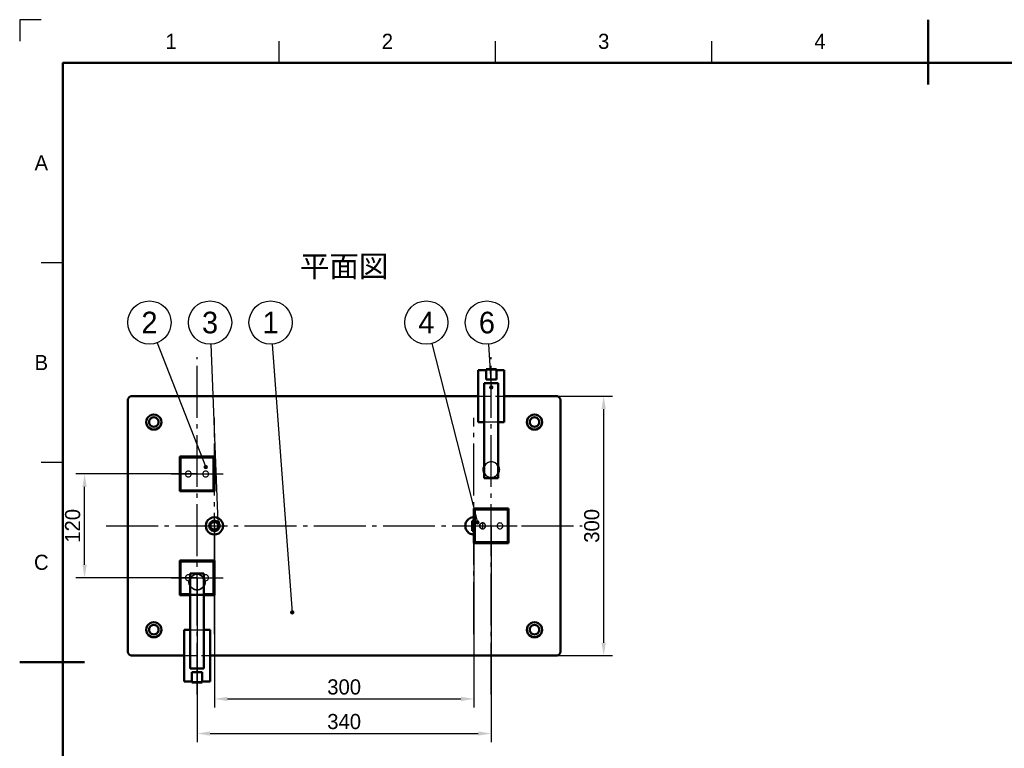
# Model space of a CAD drawing. Header units: millimetres. Extents: x 0 to 2100, y 0 to 1485.
# Tile 5 of 6: x 0 to 1138, y 643 to 1485. Entities that reach past the tile are written whole.
import ezdxf
from ezdxf.enums import TextEntityAlignment as Align

# ---------------------------------------------------------------- set-up
doc = ezdxf.new("R2010")
doc.units = ezdxf.units.MM
doc.header["$LTSCALE"] = 5
doc.linetypes.add('ZCENTER', pattern=[16, 12, -1.5, 1, -1.5])
doc.linetypes.add('ZHIDDEN', pattern=[4, 3, -1])
for name, color, linetype, lineweight in [('かくれ線', 7, 'ZHIDDEN', 25), ('中心線', 7, 'ZCENTER', 25), ('図枠', 7, 'Continuous', 50), ('外形線', 7, 'Continuous', 50), ('寸法線', 7, 'Continuous', 25), ('文字', 7, 'Continuous', 25), ('表', 7, 'Continuous', 25)]:
    doc.layers.add(name, color=color, linetype=linetype, lineweight=lineweight)
doc.styles.add('JP', font='ipag.ttf')
doc.dimstyles.get("Standard").update_dxf_attribs({"dimtxt": 2.5, "dimasz": 2.5, "dimexe": 1.25, "dimexo": 0.625, "dimtad": 1, "dimcen": 2.5, "dimazin": 3, "dimtfac": 1, "dimtmove": 0, "dimatfit": 3})

msp = doc.modelspace()

# ---------------------------------------------------------------- hatches: boundary and pattern name
at = {"layer": '寸法線'}
h = msp.add_hatch(color=7, dxfattribs=at)
h.dxf.hatch_style = 1
edge = h.paths.add_edge_path()
edge.add_arc((545, 1060), 2.5, 0, 360)
h = msp.add_hatch(color=7, dxfattribs=at)
h.dxf.hatch_style = 1
edge = h.paths.add_edge_path()
edge.add_arc((215, 968), 2.5, 0, 360)
h = msp.add_hatch(color=7, dxfattribs=at)
h.dxf.hatch_style = 1
edge = h.paths.add_edge_path()
edge.add_arc((229, 904), 2.5, 0, 360)
h = msp.add_hatch(color=7, dxfattribs=at)
h.dxf.hatch_style = 1
edge = h.paths.add_edge_path()
edge.add_arc((529, 904), 2.5, 0, 360)
h = msp.add_hatch(color=7, dxfattribs=at)
h.dxf.hatch_style = 1
edge = h.paths.add_edge_path()
edge.add_arc((315, 800), 2.5, 0, 360)

# ---------------------------------------------------------------- linework, layer by layer
at = {"layer": 'かくれ線'}
for points in [[(530, 1080), (530, 1050)], [(560, 1080), (530, 1080)], [(539, 1081), (539, 1080)], [(551, 1081), (539, 1081)], [(551, 1080), (539, 1080)], [(539, 1080), (539, 1069)], [(551, 1081), (551, 1080)], [(551, 1080), (551, 1069)], [(560, 1080), (560, 1050)], [(553, 1065), (537, 1065)], [(537, 1065), (537, 1020)], [(551, 1069), (539, 1069)], [(553, 1065), (553, 1020)], [(125, 1045), (125.011, 1045.327), (125.043, 1045.653), (125.096, 1045.975), (125.17, 1046.294), (125.265, 1046.607), (125.381, 1046.913), (125.516, 1047.211), (125.67, 1047.5), (125.843, 1047.778), (126.033, 1048.044), (126.241, 1048.297), (126.464, 1048.536), (126.703, 1048.759), (126.956, 1048.967), (127.222, 1049.157), (127.5, 1049.33), (127.789, 1049.484), (128.087, 1049.619), (128.393, 1049.735), (128.706, 1049.83), (129.025, 1049.904), (129.347, 1049.957), (129.673, 1049.989), (130, 1050)], [(130, 1050), (620, 1050)], [(530, 1050), (530, 1020)], [(530, 1050), (560, 1050)], [(560, 1050), (560, 1020)], [(620, 1050), (620.327, 1049.989), (620.653, 1049.957), (620.975, 1049.904), (621.294, 1049.83), (621.607, 1049.735), (621.913, 1049.619), (622.211, 1049.484), (622.5, 1049.33), (622.778, 1049.157), (623.044, 1048.967), (623.297, 1048.759), (623.536, 1048.536), (623.759, 1048.297), (623.967, 1048.044), (624.157, 1047.778), (624.33, 1047.5), (624.484, 1047.211), (624.619, 1046.913), (624.735, 1046.607), (624.83, 1046.294), (624.904, 1045.975), (624.957, 1045.653), (624.989, 1045.327), (625, 1045)], [(125, 755), (125, 1045)], [(625, 755), (625, 1045)], [(146.25, 1020), (146.548, 1022.265), (147.422, 1024.375), (148.813, 1026.187), (150.625, 1027.578), (152.735, 1028.452), (155, 1028.75), (157.265, 1028.452), (159.375, 1027.578), (161.187, 1026.187), (162.578, 1024.375), (163.452, 1022.265), (163.75, 1020), (163.452, 1017.735), (162.578, 1015.625), (161.187, 1013.813), (159.375, 1012.422), (157.265, 1011.548), (155, 1011.25), (152.735, 1011.548), (150.625, 1012.422), (148.813, 1013.813), (147.422, 1015.625), (146.548, 1017.735), (146.25, 1020)], [(149.5, 1020), (149.687, 1021.424), (150.237, 1022.75), (151.111, 1023.889), (152.25, 1024.763), (153.576, 1025.313), (155, 1025.5), (156.424, 1025.313), (157.75, 1024.763), (158.889, 1023.889), (159.763, 1022.75), (160.313, 1021.424), (160.5, 1020), (160.313, 1018.576), (159.763, 1017.25), (158.889, 1016.111), (157.75, 1015.237), (156.424, 1014.687), (155, 1014.5), (153.576, 1014.687), (152.25, 1015.237), (151.111, 1016.111), (150.237, 1017.25), (149.687, 1018.576), (149.5, 1020)], [(586.25, 1020), (586.548, 1022.265), (587.422, 1024.375), (588.813, 1026.187), (590.625, 1027.578), (592.735, 1028.452), (595, 1028.75), (597.265, 1028.452), (599.375, 1027.578), (601.187, 1026.187), (602.578, 1024.375), (603.452, 1022.265), (603.75, 1020), (603.452, 1017.735), (602.578, 1015.625), (601.187, 1013.813), (599.375, 1012.422), (597.265, 1011.548), (595, 1011.25), (592.735, 1011.548), (590.625, 1012.422), (588.813, 1013.813), (587.422, 1015.625), (586.548, 1017.735), (586.25, 1020)], [(589.5, 1020), (589.687, 1021.424), (590.237, 1022.75), (591.111, 1023.889), (592.25, 1024.763), (593.576, 1025.313), (595, 1025.5), (596.424, 1025.313), (597.75, 1024.763), (598.889, 1023.889), (599.763, 1022.75), (600.313, 1021.424), (600.5, 1020), (600.313, 1018.576), (599.763, 1017.25), (598.889, 1016.111), (597.75, 1015.237), (596.424, 1014.687), (595, 1014.5), (593.576, 1014.687), (592.25, 1015.237), (591.111, 1016.111), (590.237, 1017.25), (589.687, 1018.576), (589.5, 1020)], [(560, 1020), (530, 1020)], [(553, 1020), (537, 1020)], [(537, 1020), (537, 969.123)], [(553, 1020), (553, 969.123)], [(185, 940), (185, 980)], [(185, 980), (225, 980)], [(225, 940), (225, 980)], [(536, 965), (536.307, 962.671), (537.206, 960.5), (538.636, 958.636), (540.5, 957.206), (542.671, 956.307), (545, 956), (547.329, 956.307), (549.5, 957.206), (551.364, 958.636), (552.794, 960.5), (553.693, 962.671), (554, 965), (553.693, 967.329), (552.794, 969.5), (551.364, 971.364), (549.5, 972.794), (547.329, 973.693), (545, 974), (542.671, 973.693), (540.5, 972.794), (538.636, 971.364), (537.206, 969.5), (536.307, 967.329), (536, 965)], [(553, 969.123), (552.591, 969.835), (552.119, 970.506), (551.588, 971.132), (551.001, 971.707), (550.365, 972.226), (549.685, 972.685), (548.965, 973.08), (548.212, 973.407), (547.433, 973.665), (546.633, 973.851), (545.82, 973.963), (545, 974), (544.18, 973.963), (543.367, 973.851), (542.567, 973.665), (541.788, 973.407), (541.035, 973.08), (540.315, 972.685), (539.635, 972.226), (538.999, 971.707), (538.412, 971.132), (537.881, 970.506), (537.409, 969.835), (537, 969.123)], [(537, 969.123), (537, 960.877)], [(553, 969.123), (553, 960.877)], [(198.4, 960), (198.284, 960.88), (197.944, 961.7), (197.404, 962.404), (196.7, 962.944), (195.88, 963.284), (195, 963.4), (194.12, 963.284), (193.3, 962.944), (192.596, 962.404), (192.056, 961.7), (191.716, 960.88), (191.6, 960), (191.716, 959.12), (192.056, 958.3), (192.596, 957.596), (193.3, 957.056), (194.12, 956.716), (195, 956.6), (195.88, 956.716), (196.7, 957.056), (197.404, 957.596), (197.944, 958.3), (198.284, 959.12), (198.4, 960)], [(198.4, 960), (198.284, 960.88), (197.944, 961.7), (197.404, 962.404), (196.7, 962.944), (195.88, 963.284), (195, 963.4), (194.12, 963.284), (193.3, 962.944), (192.596, 962.404), (192.056, 961.7), (191.716, 960.88), (191.6, 960), (191.716, 959.12), (192.056, 958.3), (192.596, 957.596), (193.3, 957.056), (194.12, 956.716), (195, 956.6), (195.88, 956.716), (196.7, 957.056), (197.404, 957.596), (197.944, 958.3), (198.284, 959.12), (198.4, 960)], [(218.4, 960), (218.284, 960.88), (217.944, 961.7), (217.404, 962.404), (216.7, 962.944), (215.88, 963.284), (215, 963.4), (214.12, 963.284), (213.3, 962.944), (212.596, 962.404), (212.056, 961.7), (211.716, 960.88), (211.6, 960), (211.716, 959.12), (212.056, 958.3), (212.596, 957.596), (213.3, 957.056), (214.12, 956.716), (215, 956.6), (215.88, 956.716), (216.7, 957.056), (217.404, 957.596), (217.944, 958.3), (218.284, 959.12), (218.4, 960)], [(218.4, 960), (218.284, 960.88), (217.944, 961.7), (217.404, 962.404), (216.7, 962.944), (215.88, 963.284), (215, 963.4), (214.12, 963.284), (213.3, 962.944), (212.596, 962.404), (212.056, 961.7), (211.716, 960.88), (211.6, 960), (211.716, 959.12), (212.056, 958.3), (212.596, 957.596), (213.3, 957.056), (214.12, 956.716), (215, 956.6), (215.88, 956.716), (216.7, 957.056), (217.404, 957.596), (217.944, 958.3), (218.284, 959.12), (218.4, 960)], [(537, 960.877), (537, 955)], [(537, 960.877), (537.409, 960.165), (537.881, 959.494), (538.412, 958.868), (538.999, 958.293), (539.635, 957.774), (540.315, 957.315), (541.035, 956.92), (541.788, 956.593), (542.567, 956.335), (543.367, 956.149), (544.18, 956.037), (545, 956), (545.82, 956.037), (546.633, 956.149), (547.433, 956.335), (548.212, 956.593), (548.965, 956.92), (549.685, 957.315), (550.365, 957.774), (551.001, 958.293), (551.588, 958.868), (552.119, 959.494), (552.591, 960.165), (553, 960.877)], [(553, 960.877), (553, 955)], [(553, 955), (537, 955)], [(185, 940), (225, 940)], [(525, 910), (525, 920)], [(525, 920), (565, 920)], [(565, 880), (565, 920)], [(235, 900), (234.659, 902.588), (233.66, 905), (232.071, 907.071), (230, 908.66), (227.588, 909.659), (225, 910), (222.412, 909.659), (220, 908.66), (217.929, 907.071), (216.34, 905), (215.341, 902.588), (215, 900), (215.341, 897.412), (216.34, 895), (217.929, 892.929), (220, 891.34), (222.412, 890.341), (225, 890), (227.588, 890.341), (230, 891.34), (232.071, 892.929), (233.66, 895), (234.659, 897.412), (235, 900)], [(230.98, 900), (230.776, 901.548), (230.179, 902.99), (229.228, 904.228), (227.99, 905.179), (226.548, 905.776), (225, 905.98), (223.452, 905.776), (222.01, 905.179), (220.772, 904.228), (219.821, 902.99), (219.224, 901.548), (219.02, 900), (219.224, 898.452), (219.821, 897.01), (220.772, 895.772), (222.01, 894.821), (223.452, 894.224), (225, 894.02), (226.548, 894.224), (227.99, 894.821), (229.228, 895.772), (230.179, 897.01), (230.776, 898.452), (230.98, 900)], [(525, 910), (523.695, 909.914), (522.412, 909.659), (521.173, 909.239), (520, 908.66), (518.912, 907.934), (517.929, 907.071), (517.066, 906.088), (516.34, 905), (515.761, 903.827), (515.341, 902.588), (515.086, 901.305), (515, 900), (515.086, 898.695), (515.341, 897.412), (515.761, 896.173), (516.34, 895), (517.066, 893.912), (517.929, 892.929), (518.912, 892.066), (520, 891.34), (521.173, 890.761), (522.412, 890.341), (523.695, 890.086), (525, 890)], [(525, 905.98), (524.915, 905.979), (524.83, 905.978), (524.745, 905.975), (524.66, 905.97), (524.576, 905.965), (524.491, 905.958), (524.406, 905.95), (524.322, 905.941), (524.237, 905.931), (524.153, 905.92), (524.069, 905.907), (523.985, 905.893), (523.902, 905.878), (523.818, 905.862), (523.735, 905.845), (523.652, 905.826), (523.57, 905.806), (523.487, 905.785), (523.405, 905.763), (523.323, 905.74), (523.242, 905.716), (523.161, 905.69), (523.08, 905.663), (523, 905.636)], [(523, 894.364), (523, 905.636)], [(525, 910), (525, 905.98)], [(525, 905.98), (525, 894.02)], [(538.4, 900), (538.284, 900.88), (537.944, 901.7), (537.404, 902.404), (536.7, 902.944), (535.88, 903.284), (535, 903.4), (534.12, 903.284), (533.3, 902.944), (532.596, 902.404), (532.056, 901.7), (531.716, 900.88), (531.6, 900), (531.716, 899.12), (532.056, 898.3), (532.596, 897.596), (533.3, 897.056), (534.12, 896.716), (535, 896.6), (535.88, 896.716), (536.7, 897.056), (537.404, 897.596), (537.944, 898.3), (538.284, 899.12), (538.4, 900)], [(534.422, 896.649), (534.036, 896.74), (533.663, 896.874), (533.308, 897.051), (532.976, 897.268), (532.672, 897.522), (532.4, 897.81), (532.162, 898.127), (531.964, 898.47), (531.806, 898.834), (531.692, 899.214), (531.623, 899.604), (531.6, 900), (531.623, 900.396), (531.692, 900.786), (531.806, 901.166), (531.964, 901.53), (532.162, 901.873), (532.4, 902.19), (532.672, 902.478), (532.976, 902.732), (533.308, 902.949), (533.663, 903.126), (534.036, 903.26), (534.422, 903.351)], [(538.4, 900), (538.391, 900.247), (538.364, 900.492), (538.32, 900.734), (538.258, 900.973), (538.179, 901.207), (538.083, 901.434), (537.971, 901.654), (537.843, 901.865), (537.7, 902.066), (537.543, 902.256), (537.373, 902.435), (537.19, 902.6), (536.996, 902.752), (536.791, 902.89), (536.577, 903.012), (536.354, 903.119), (536.125, 903.209), (535.889, 903.282), (535.649, 903.338), (535.405, 903.376), (535.159, 903.396), (534.913, 903.399), (534.666, 903.384), (534.422, 903.351)], [(534.422, 903.351), (534.514, 903.081), (534.597, 902.809), (534.673, 902.534), (534.742, 902.258), (534.802, 901.98), (534.854, 901.7), (534.899, 901.419), (534.935, 901.136), (534.964, 900.853), (534.984, 900.569), (534.996, 900.285), (535, 900), (534.996, 899.715), (534.984, 899.431), (534.964, 899.147), (534.935, 898.864), (534.899, 898.581), (534.854, 898.3), (534.802, 898.02), (534.742, 897.742), (534.673, 897.466), (534.597, 897.191), (534.514, 896.919), (534.422, 896.649)], [(534.422, 903.351), (534.514, 903.081), (534.597, 902.809), (534.673, 902.534), (534.742, 902.258), (534.802, 901.98), (534.854, 901.7), (534.899, 901.419), (534.935, 901.136), (534.964, 900.853), (534.984, 900.569), (534.996, 900.285), (535, 900), (534.996, 899.715), (534.984, 899.431), (534.964, 899.147), (534.935, 898.864), (534.899, 898.581), (534.854, 898.3), (534.802, 898.02), (534.742, 897.742), (534.673, 897.466), (534.597, 897.191), (534.514, 896.919), (534.422, 896.649)], [(534.422, 896.649), (534.666, 896.616), (534.913, 896.601), (535.159, 896.604), (535.405, 896.624), (535.649, 896.662), (535.889, 896.718), (536.125, 896.791), (536.354, 896.881), (536.577, 896.988), (536.791, 897.11), (536.996, 897.248), (537.19, 897.4), (537.373, 897.565), (537.543, 897.744), (537.7, 897.934), (537.843, 898.135), (537.971, 898.346), (538.083, 898.566), (538.179, 898.793), (538.258, 899.027), (538.32, 899.266), (538.364, 899.508), (538.391, 899.753), (538.4, 900)], [(558.4, 900), (558.284, 900.88), (557.944, 901.7), (557.404, 902.404), (556.7, 902.944), (555.88, 903.284), (555, 903.4), (554.12, 903.284), (553.3, 902.944), (552.596, 902.404), (552.056, 901.7), (551.716, 900.88), (551.6, 900), (551.716, 899.12), (552.056, 898.3), (552.596, 897.596), (553.3, 897.056), (554.12, 896.716), (555, 896.6), (555.88, 896.716), (556.7, 897.056), (557.404, 897.596), (557.944, 898.3), (558.284, 899.12), (558.4, 900)], [(558.4, 900), (558.284, 900.88), (557.944, 901.7), (557.404, 902.404), (556.7, 902.944), (555.88, 903.284), (555, 903.4), (554.12, 903.284), (553.3, 902.944), (552.596, 902.404), (552.056, 901.7), (551.716, 900.88), (551.6, 900), (551.716, 899.12), (552.056, 898.3), (552.596, 897.596), (553.3, 897.056), (554.12, 896.716), (555, 896.6), (555.88, 896.716), (556.7, 897.056), (557.404, 897.596), (557.944, 898.3), (558.284, 899.12), (558.4, 900)], [(523, 894.364), (523.08, 894.337), (523.161, 894.31), (523.242, 894.284), (523.323, 894.26), (523.405, 894.237), (523.487, 894.215), (523.57, 894.194), (523.652, 894.174), (523.735, 894.155), (523.818, 894.138), (523.902, 894.122), (523.985, 894.107), (524.069, 894.093), (524.153, 894.08), (524.237, 894.069), (524.322, 894.059), (524.406, 894.05), (524.491, 894.042), (524.576, 894.035), (524.66, 894.03), (524.745, 894.025), (524.83, 894.022), (524.915, 894.021), (525, 894.02)], [(525, 894.02), (525, 890)], [(525, 880), (525, 890)], [(525, 880), (565, 880)], [(185, 820), (185, 860)], [(185, 860), (225, 860)], [(225, 820), (225, 860)], [(198.4, 840), (198.284, 840.88), (197.944, 841.7), (197.404, 842.404), (196.7, 842.944), (195.88, 843.284), (195, 843.4), (194.12, 843.284), (193.3, 842.944), (192.596, 842.404), (192.056, 841.7), (191.716, 840.88), (191.6, 840), (191.716, 839.12), (192.056, 838.3), (192.596, 837.596), (193.3, 837.056), (194.12, 836.716), (195, 836.6), (195.88, 836.716), (196.7, 837.056), (197.404, 837.596), (197.944, 838.3), (198.284, 839.12), (198.4, 840)], [(198.4, 840), (198.284, 840.88), (197.944, 841.7), (197.404, 842.404), (196.7, 842.944), (195.88, 843.284), (195, 843.4), (194.12, 843.284), (193.3, 842.944), (192.596, 842.404), (192.056, 841.7), (191.716, 840.88), (191.6, 840), (191.716, 839.12), (192.056, 838.3), (192.596, 837.596), (193.3, 837.056), (194.12, 836.716), (195, 836.6), (195.88, 836.716), (196.7, 837.056), (197.404, 837.596), (197.944, 838.3), (198.284, 839.12), (198.4, 840)], [(214, 835), (213.693, 832.671), (212.794, 830.5), (211.364, 828.636), (209.5, 827.206), (207.329, 826.307), (205, 826), (202.671, 826.307), (200.5, 827.206), (198.636, 828.636), (197.206, 830.5), (196.307, 832.671), (196, 835), (196.307, 837.329), (197.206, 839.5), (198.636, 841.364), (200.5, 842.794), (202.671, 843.693), (205, 844), (207.329, 843.693), (209.5, 842.794), (211.364, 841.364), (212.794, 839.5), (213.693, 837.329), (214, 835)], [(197, 839.123), (197, 845)], [(197, 845), (213, 845)], [(213, 839.123), (212.591, 839.835), (212.119, 840.506), (211.588, 841.132), (211.001, 841.707), (210.365, 842.226), (209.685, 842.685), (208.965, 843.08), (208.212, 843.407), (207.433, 843.665), (206.633, 843.851), (205.82, 843.963), (205, 844), (204.18, 843.963), (203.367, 843.851), (202.567, 843.665), (201.788, 843.407), (201.035, 843.08), (200.315, 842.685), (199.635, 842.226), (198.999, 841.707), (198.412, 841.132), (197.881, 840.506), (197.409, 839.835), (197, 839.123)], [(218.4, 840), (218.284, 840.88), (217.944, 841.7), (217.404, 842.404), (216.7, 842.944), (215.88, 843.284), (215, 843.4), (214.12, 843.284), (213.3, 842.944), (212.596, 842.404), (212.056, 841.7), (211.716, 840.88), (211.6, 840), (211.716, 839.12), (212.056, 838.3), (212.596, 837.596), (213.3, 837.056), (214.12, 836.716), (215, 836.6), (215.88, 836.716), (216.7, 837.056), (217.404, 837.596), (217.944, 838.3), (218.284, 839.12), (218.4, 840)], [(218.4, 840), (218.284, 840.88), (217.944, 841.7), (217.404, 842.404), (216.7, 842.944), (215.88, 843.284), (215, 843.4), (214.12, 843.284), (213.3, 842.944), (212.596, 842.404), (212.056, 841.7), (211.716, 840.88), (211.6, 840), (211.716, 839.12), (212.056, 838.3), (212.596, 837.596), (213.3, 837.056), (214.12, 836.716), (215, 836.6), (215.88, 836.716), (216.7, 837.056), (217.404, 837.596), (217.944, 838.3), (218.284, 839.12), (218.4, 840)], [(213, 839.123), (213, 845)], [(197, 830.877), (197, 839.123)], [(197, 780), (197, 830.877)], [(197, 830.877), (197.409, 830.165), (197.881, 829.494), (198.412, 828.868), (198.999, 828.293), (199.635, 827.774), (200.315, 827.315), (201.035, 826.92), (201.788, 826.593), (202.567, 826.335), (203.367, 826.149), (204.18, 826.037), (205, 826), (205.82, 826.037), (206.633, 826.149), (207.433, 826.335), (208.212, 826.593), (208.965, 826.92), (209.685, 827.315), (210.365, 827.774), (211.001, 828.293), (211.588, 828.868), (212.119, 829.494), (212.591, 830.165), (213, 830.877)], [(213, 830.877), (213, 839.123)], [(213, 780), (213, 830.877)], [(185, 820), (225, 820)], [(197, 821), (213, 821)], [(197, 820), (213, 820)], [(146.25, 780), (146.548, 782.265), (147.422, 784.375), (148.813, 786.187), (150.625, 787.578), (152.735, 788.452), (155, 788.75), (157.265, 788.452), (159.375, 787.578), (161.187, 786.187), (162.578, 784.375), (163.452, 782.265), (163.75, 780), (163.452, 777.735), (162.578, 775.625), (161.187, 773.813), (159.375, 772.422), (157.265, 771.548), (155, 771.25), (152.735, 771.548), (150.625, 772.422), (148.813, 773.813), (147.422, 775.625), (146.548, 777.735), (146.25, 780)], [(149.5, 780), (149.687, 781.424), (150.237, 782.75), (151.111, 783.889), (152.25, 784.763), (153.576, 785.313), (155, 785.5), (156.424, 785.313), (157.75, 784.763), (158.889, 783.889), (159.763, 782.75), (160.313, 781.424), (160.5, 780), (160.313, 778.576), (159.763, 777.25), (158.889, 776.111), (157.75, 775.237), (156.424, 774.687), (155, 774.5), (153.576, 774.687), (152.25, 775.237), (151.111, 776.111), (150.237, 777.25), (149.687, 778.576), (149.5, 780)], [(586.25, 780), (586.548, 782.265), (587.422, 784.375), (588.813, 786.187), (590.625, 787.578), (592.735, 788.452), (595, 788.75), (597.265, 788.452), (599.375, 787.578), (601.187, 786.187), (602.578, 784.375), (603.452, 782.265), (603.75, 780), (603.452, 777.735), (602.578, 775.625), (601.187, 773.813), (599.375, 772.422), (597.265, 771.548), (595, 771.25), (592.735, 771.548), (590.625, 772.422), (588.813, 773.813), (587.422, 775.625), (586.548, 777.735), (586.25, 780)], [(589.5, 780), (589.687, 781.424), (590.237, 782.75), (591.111, 783.889), (592.25, 784.763), (593.576, 785.313), (595, 785.5), (596.424, 785.313), (597.75, 784.763), (598.889, 783.889), (599.763, 782.75), (600.313, 781.424), (600.5, 780), (600.313, 778.576), (599.763, 777.25), (598.889, 776.111), (597.75, 775.237), (596.424, 774.687), (595, 774.5), (593.576, 774.687), (592.25, 775.237), (591.111, 776.111), (590.237, 777.25), (589.687, 778.576), (589.5, 780)], [(190, 780), (220, 780)], [(190, 750), (190, 780)], [(197, 780), (213, 780)], [(197, 735), (197, 780)], [(213, 735), (213, 780)], [(220, 750), (220, 780)], [(125, 755), (125.011, 754.673), (125.043, 754.347), (125.096, 754.025), (125.17, 753.706), (125.265, 753.393), (125.381, 753.087), (125.516, 752.789), (125.67, 752.5), (125.843, 752.222), (126.033, 751.956), (126.241, 751.703), (126.464, 751.464), (126.703, 751.241), (126.956, 751.033), (127.222, 750.843), (127.5, 750.67), (127.789, 750.516), (128.087, 750.381), (128.393, 750.265), (128.706, 750.17), (129.025, 750.096), (129.347, 750.043), (129.673, 750.011), (130, 750)], [(620, 750), (620.327, 750.011), (620.653, 750.043), (620.975, 750.096), (621.294, 750.17), (621.607, 750.265), (621.913, 750.381), (622.211, 750.516), (622.5, 750.67), (622.778, 750.843), (623.044, 751.033), (623.297, 751.241), (623.536, 751.464), (623.759, 751.703), (623.967, 751.956), (624.157, 752.222), (624.33, 752.5), (624.484, 752.789), (624.619, 753.087), (624.735, 753.393), (624.83, 753.706), (624.904, 754.025), (624.957, 754.347), (624.989, 754.673), (625, 755)], [(130, 750), (620, 750)], [(190, 750), (220, 750)], [(190, 720), (190, 750)], [(220, 720), (220, 750)], [(197, 735), (213, 735)], [(199, 731), (211, 731)], [(199, 720), (199, 731)], [(211, 720), (211, 731)], [(190, 720), (220, 720)], [(199, 720), (211, 720)], [(199, 719), (199, 720)], [(199, 719), (211, 719)], [(211, 719), (211, 720)]]:
    msp.add_lwpolyline(points, dxfattribs=at)
at = {"layer": '中心線'}
for p, q in [((205, 705), (205, 1095)), ((545, 705), (545, 1095)), ((225, 775), (225, 1025)), ((525, 775), (525, 1025)), ((175, 960), (235, 960)), ((100, 900), (650, 900)), ((515, 900), (575, 900)), ((175, 840), (235, 840))]:
    msp.add_line(p, q, dxfattribs=at)
at = {"layer": '図枠'}
for p, q in [((1050, 1485), (1050, 1410)), ((0, 742.5), (75, 742.5))]:
    msp.add_line(p, q, dxfattribs=at)
msp.add_lwpolyline([(50, 50), (2050, 50), (2050, 1435), (50, 1435)], close=True, dxfattribs=at)
at = {"layer": '外形線'}
for points in [[(530, 1080), (530, 1020)], [(539, 1080), (530, 1080)], [(539, 1081), (539, 1069)], [(551, 1081), (539, 1081)], [(551, 1081), (551, 1069)], [(560, 1080), (551, 1080)], [(560, 1080), (560, 1020)], [(553, 1065), (537, 1065)], [(537, 1065), (537, 955)], [(551, 1069), (539, 1069)], [(553, 1065), (553, 955)], [(125, 1045), (125.011, 1045.327), (125.043, 1045.653), (125.096, 1045.975), (125.17, 1046.294), (125.265, 1046.607), (125.381, 1046.913), (125.516, 1047.211), (125.67, 1047.5), (125.843, 1047.778), (126.033, 1048.044), (126.241, 1048.297), (126.464, 1048.536), (126.703, 1048.759), (126.956, 1048.967), (127.222, 1049.157), (127.5, 1049.33), (127.789, 1049.484), (128.087, 1049.619), (128.393, 1049.735), (128.706, 1049.83), (129.025, 1049.904), (129.347, 1049.957), (129.673, 1049.989), (130, 1050)], [(130, 1050), (530, 1050)], [(560, 1050), (620, 1050)], [(620, 1050), (620.327, 1049.989), (620.653, 1049.957), (620.975, 1049.904), (621.294, 1049.83), (621.607, 1049.735), (621.913, 1049.619), (622.211, 1049.484), (622.5, 1049.33), (622.778, 1049.157), (623.044, 1048.967), (623.297, 1048.759), (623.536, 1048.536), (623.759, 1048.297), (623.967, 1048.044), (624.157, 1047.778), (624.33, 1047.5), (624.484, 1047.211), (624.619, 1046.913), (624.735, 1046.607), (624.83, 1046.294), (624.904, 1045.975), (624.957, 1045.653), (624.989, 1045.327), (625, 1045)], [(125, 755), (125, 1045)], [(625, 755), (625, 1045)], [(146.25, 1020), (146.548, 1022.265), (147.422, 1024.375), (148.813, 1026.187), (150.625, 1027.578), (152.735, 1028.452), (155, 1028.75), (157.265, 1028.452), (159.375, 1027.578), (161.187, 1026.187), (162.578, 1024.375), (163.452, 1022.265), (163.75, 1020), (163.452, 1017.735), (162.578, 1015.625), (161.187, 1013.813), (159.375, 1012.422), (157.265, 1011.548), (155, 1011.25), (152.735, 1011.548), (150.625, 1012.422), (148.813, 1013.813), (147.422, 1015.625), (146.548, 1017.735), (146.25, 1020)], [(149.5, 1020), (149.687, 1021.424), (150.237, 1022.75), (151.111, 1023.889), (152.25, 1024.763), (153.576, 1025.313), (155, 1025.5), (156.424, 1025.313), (157.75, 1024.763), (158.889, 1023.889), (159.763, 1022.75), (160.313, 1021.424), (160.5, 1020), (160.313, 1018.576), (159.763, 1017.25), (158.889, 1016.111), (157.75, 1015.237), (156.424, 1014.687), (155, 1014.5), (153.576, 1014.687), (152.25, 1015.237), (151.111, 1016.111), (150.237, 1017.25), (149.687, 1018.576), (149.5, 1020)], [(586.25, 1020), (586.548, 1022.265), (587.422, 1024.375), (588.813, 1026.187), (590.625, 1027.578), (592.735, 1028.452), (595, 1028.75), (597.265, 1028.452), (599.375, 1027.578), (601.187, 1026.187), (602.578, 1024.375), (603.452, 1022.265), (603.75, 1020), (603.452, 1017.735), (602.578, 1015.625), (601.187, 1013.813), (599.375, 1012.422), (597.265, 1011.548), (595, 1011.25), (592.735, 1011.548), (590.625, 1012.422), (588.813, 1013.813), (587.422, 1015.625), (586.548, 1017.735), (586.25, 1020)], [(589.5, 1020), (589.687, 1021.424), (590.237, 1022.75), (591.111, 1023.889), (592.25, 1024.763), (593.576, 1025.313), (595, 1025.5), (596.424, 1025.313), (597.75, 1024.763), (598.889, 1023.889), (599.763, 1022.75), (600.313, 1021.424), (600.5, 1020), (600.313, 1018.576), (599.763, 1017.25), (598.889, 1016.111), (597.75, 1015.237), (596.424, 1014.687), (595, 1014.5), (593.576, 1014.687), (592.25, 1015.237), (591.111, 1016.111), (590.237, 1017.25), (589.687, 1018.576), (589.5, 1020)], [(537, 1020), (530, 1020)], [(560, 1020), (553, 1020)], [(185, 940), (185, 980)], [(185, 980), (225, 980)], [(185, 980), (186, 979)], [(186, 941), (186, 979)], [(186, 979), (224, 979)], [(225, 980), (224, 979)], [(224, 941), (224, 979)], [(225, 940), (225, 980)], [(537, 969.123), (536.92, 968.964), (536.843, 968.803), (536.769, 968.64), (536.698, 968.476), (536.631, 968.311), (536.567, 968.144), (536.506, 967.977), (536.449, 967.808), (536.395, 967.638), (536.345, 967.466), (536.297, 967.294), (536.254, 967.121), (536.213, 966.947), (536.176, 966.773), (536.143, 966.598), (536.113, 966.422), (536.087, 966.245), (536.064, 966.068), (536.044, 965.891), (536.028, 965.713), (536.016, 965.535), (536.007, 965.357), (536.002, 965.178), (536, 965)], [(553, 960.877), (553.157, 961.197), (553.302, 961.524), (553.433, 961.856), (553.551, 962.192), (553.655, 962.534), (553.746, 962.879), (553.824, 963.227), (553.887, 963.578), (553.936, 963.932), (553.972, 964.287), (553.993, 964.643), (554, 965), (553.993, 965.357), (553.972, 965.713), (553.936, 966.068), (553.887, 966.422), (553.824, 966.773), (553.746, 967.121), (553.655, 967.466), (553.551, 967.808), (553.433, 968.144), (553.302, 968.476), (553.157, 968.803), (553, 969.123)], [(536, 965), (536.002, 964.822), (536.007, 964.643), (536.016, 964.465), (536.028, 964.287), (536.044, 964.109), (536.064, 963.932), (536.087, 963.755), (536.113, 963.578), (536.143, 963.402), (536.176, 963.227), (536.213, 963.053), (536.254, 962.879), (536.297, 962.706), (536.345, 962.534), (536.395, 962.362), (536.449, 962.192), (536.506, 962.023), (536.567, 961.856), (536.631, 961.689), (536.698, 961.524), (536.769, 961.36), (536.843, 961.197), (536.92, 961.036), (537, 960.877)], [(553, 955), (537, 955)], [(185, 940), (186, 941)], [(185, 940), (225, 940)], [(186, 941), (224, 941)], [(225, 940), (224, 941)], [(525, 880), (525, 920)], [(525, 920), (565, 920)], [(525, 920), (526, 919)], [(526, 881), (526, 919)], [(526, 919), (564, 919)], [(565, 920), (564, 919)], [(564, 881), (564, 919)], [(565, 880), (565, 920)], [(235, 900), (234.659, 902.588), (233.66, 905), (232.071, 907.071), (230, 908.66), (227.588, 909.659), (225, 910), (222.412, 909.659), (220, 908.66), (217.929, 907.071), (216.34, 905), (215.341, 902.588), (215, 900), (215.341, 897.412), (216.34, 895), (217.929, 892.929), (220, 891.34), (222.412, 890.341), (225, 890), (227.588, 890.341), (230, 891.34), (232.071, 892.929), (233.66, 895), (234.659, 897.412), (235, 900)], [(230.98, 900), (230.776, 901.548), (230.179, 902.99), (229.228, 904.228), (227.99, 905.179), (226.548, 905.776), (225, 905.98), (223.452, 905.776), (222.01, 905.179), (220.772, 904.228), (219.821, 902.99), (219.224, 901.548), (219.02, 900), (219.224, 898.452), (219.821, 897.01), (220.772, 895.772), (222.01, 894.821), (223.452, 894.224), (225, 894.02), (226.548, 894.224), (227.99, 894.821), (229.228, 895.772), (230.179, 897.01), (230.776, 898.452), (230.98, 900)], [(229.48, 900), (229.327, 901.16), (228.88, 902.24), (228.168, 903.168), (227.24, 903.88), (226.16, 904.327), (225, 904.48), (223.84, 904.327), (222.76, 903.88), (221.832, 903.168), (221.12, 902.24), (220.673, 901.16), (220.52, 900), (220.673, 898.84), (221.12, 897.76), (221.832, 896.832), (222.76, 896.12), (223.84, 895.673), (225, 895.52), (226.16, 895.673), (227.24, 896.12), (228.168, 896.832), (228.88, 897.76), (229.327, 898.84), (229.48, 900)], [(525, 910), (523.695, 909.914), (522.412, 909.659), (521.173, 909.239), (520, 908.66), (518.912, 907.934), (517.929, 907.071), (517.066, 906.088), (516.34, 905), (515.761, 903.827), (515.341, 902.588), (515.086, 901.305), (515, 900), (515.086, 898.695), (515.341, 897.412), (515.761, 896.173), (516.34, 895), (517.066, 893.912), (517.929, 892.929), (518.912, 892.066), (520, 891.34), (521.173, 890.761), (522.412, 890.341), (523.695, 890.086), (525, 890)], [(525, 905.98), (524.915, 905.979), (524.83, 905.978), (524.745, 905.975), (524.66, 905.97), (524.576, 905.965), (524.491, 905.958), (524.406, 905.95), (524.322, 905.941), (524.237, 905.931), (524.153, 905.92), (524.069, 905.907), (523.985, 905.893), (523.902, 905.878), (523.818, 905.862), (523.735, 905.845), (523.652, 905.826), (523.57, 905.806), (523.487, 905.785), (523.405, 905.763), (523.323, 905.74), (523.242, 905.716), (523.161, 905.69), (523.08, 905.663), (523, 905.636)], [(523, 894.364), (523, 905.636)], [(523, 894.364), (523.08, 894.337), (523.161, 894.31), (523.242, 894.284), (523.323, 894.26), (523.405, 894.237), (523.487, 894.215), (523.57, 894.194), (523.652, 894.174), (523.735, 894.155), (523.818, 894.138), (523.902, 894.122), (523.985, 894.107), (524.069, 894.093), (524.153, 894.08), (524.237, 894.069), (524.322, 894.059), (524.406, 894.05), (524.491, 894.042), (524.576, 894.035), (524.66, 894.03), (524.745, 894.025), (524.83, 894.022), (524.915, 894.021), (525, 894.02)], [(525, 880), (526, 881)], [(525, 880), (565, 880)], [(526, 881), (564, 881)], [(565, 880), (564, 881)], [(185, 820), (185, 860)], [(185, 860), (225, 860)], [(185, 860), (186, 859)], [(186, 821), (186, 859)], [(186, 859), (224, 859)], [(225, 860), (224, 859)], [(224, 821), (224, 859)], [(225, 820), (225, 860)], [(197, 735), (197, 845)], [(197, 845), (213, 845)], [(213, 735), (213, 845)], [(197, 839.123), (196.843, 838.803), (196.698, 838.476), (196.567, 838.144), (196.449, 837.808), (196.345, 837.466), (196.254, 837.121), (196.176, 836.773), (196.113, 836.422), (196.064, 836.068), (196.028, 835.713), (196.007, 835.357), (196, 835), (196.007, 834.643), (196.028, 834.287), (196.064, 833.932), (196.113, 833.578), (196.176, 833.227), (196.254, 832.879), (196.345, 832.534), (196.449, 832.192), (196.567, 831.856), (196.698, 831.524), (196.843, 831.197), (197, 830.877)], [(214, 835), (213.998, 835.178), (213.993, 835.357), (213.984, 835.535), (213.972, 835.713), (213.956, 835.891), (213.936, 836.068), (213.913, 836.245), (213.887, 836.422), (213.857, 836.598), (213.824, 836.773), (213.787, 836.947), (213.746, 837.121), (213.703, 837.294), (213.655, 837.466), (213.605, 837.638), (213.551, 837.808), (213.494, 837.977), (213.433, 838.144), (213.369, 838.311), (213.302, 838.476), (213.231, 838.64), (213.157, 838.803), (213.08, 838.964), (213, 839.123)], [(213, 830.877), (213.08, 831.036), (213.157, 831.197), (213.231, 831.36), (213.302, 831.524), (213.369, 831.689), (213.433, 831.856), (213.494, 832.023), (213.551, 832.192), (213.605, 832.362), (213.655, 832.534), (213.703, 832.706), (213.746, 832.879), (213.787, 833.053), (213.824, 833.227), (213.857, 833.402), (213.887, 833.578), (213.913, 833.755), (213.936, 833.932), (213.956, 834.109), (213.972, 834.287), (213.984, 834.465), (213.993, 834.643), (213.998, 834.822), (214, 835)], [(185, 820), (186, 821)], [(185, 820), (197, 820)], [(186, 821), (197, 821)], [(213, 821), (224, 821)], [(213, 820), (225, 820)], [(225, 820), (224, 821)], [(146.25, 780), (146.548, 782.265), (147.422, 784.375), (148.813, 786.187), (150.625, 787.578), (152.735, 788.452), (155, 788.75), (157.265, 788.452), (159.375, 787.578), (161.187, 786.187), (162.578, 784.375), (163.452, 782.265), (163.75, 780), (163.452, 777.735), (162.578, 775.625), (161.187, 773.813), (159.375, 772.422), (157.265, 771.548), (155, 771.25), (152.735, 771.548), (150.625, 772.422), (148.813, 773.813), (147.422, 775.625), (146.548, 777.735), (146.25, 780)], [(149.5, 780), (149.687, 781.424), (150.237, 782.75), (151.111, 783.889), (152.25, 784.763), (153.576, 785.313), (155, 785.5), (156.424, 785.313), (157.75, 784.763), (158.889, 783.889), (159.763, 782.75), (160.313, 781.424), (160.5, 780), (160.313, 778.576), (159.763, 777.25), (158.889, 776.111), (157.75, 775.237), (156.424, 774.687), (155, 774.5), (153.576, 774.687), (152.25, 775.237), (151.111, 776.111), (150.237, 777.25), (149.687, 778.576), (149.5, 780)], [(586.25, 780), (586.548, 782.265), (587.422, 784.375), (588.813, 786.187), (590.625, 787.578), (592.735, 788.452), (595, 788.75), (597.265, 788.452), (599.375, 787.578), (601.187, 786.187), (602.578, 784.375), (603.452, 782.265), (603.75, 780), (603.452, 777.735), (602.578, 775.625), (601.187, 773.813), (599.375, 772.422), (597.265, 771.548), (595, 771.25), (592.735, 771.548), (590.625, 772.422), (588.813, 773.813), (587.422, 775.625), (586.548, 777.735), (586.25, 780)], [(589.5, 780), (589.687, 781.424), (590.237, 782.75), (591.111, 783.889), (592.25, 784.763), (593.576, 785.313), (595, 785.5), (596.424, 785.313), (597.75, 784.763), (598.889, 783.889), (599.763, 782.75), (600.313, 781.424), (600.5, 780), (600.313, 778.576), (599.763, 777.25), (598.889, 776.111), (597.75, 775.237), (596.424, 774.687), (595, 774.5), (593.576, 774.687), (592.25, 775.237), (591.111, 776.111), (590.237, 777.25), (589.687, 778.576), (589.5, 780)], [(190, 780), (197, 780)], [(190, 720), (190, 780)], [(213, 780), (220, 780)], [(220, 720), (220, 780)], [(125, 755), (125.011, 754.673), (125.043, 754.347), (125.096, 754.025), (125.17, 753.706), (125.265, 753.393), (125.381, 753.087), (125.516, 752.789), (125.67, 752.5), (125.843, 752.222), (126.033, 751.956), (126.241, 751.703), (126.464, 751.464), (126.703, 751.241), (126.956, 751.033), (127.222, 750.843), (127.5, 750.67), (127.789, 750.516), (128.087, 750.381), (128.393, 750.265), (128.706, 750.17), (129.025, 750.096), (129.347, 750.043), (129.673, 750.011), (130, 750)], [(620, 750), (620.327, 750.011), (620.653, 750.043), (620.975, 750.096), (621.294, 750.17), (621.607, 750.265), (621.913, 750.381), (622.211, 750.516), (622.5, 750.67), (622.778, 750.843), (623.044, 751.033), (623.297, 751.241), (623.536, 751.464), (623.759, 751.703), (623.967, 751.956), (624.157, 752.222), (624.33, 752.5), (624.484, 752.789), (624.619, 753.087), (624.735, 753.393), (624.83, 753.706), (624.904, 754.025), (624.957, 754.347), (624.989, 754.673), (625, 755)], [(130, 750), (190, 750)], [(220, 750), (620, 750)], [(197, 735), (213, 735)], [(199, 731), (211, 731)], [(199, 719), (199, 731)], [(211, 719), (211, 731)], [(190, 720), (199, 720)], [(199, 719), (211, 719)], [(211, 720), (220, 720)]]:
    msp.add_lwpolyline(points, dxfattribs=at)
at = {"layer": '寸法線'}
for p, q in [((159.068, 1111.703), (215, 968)), ((220.973, 1110.019), (229, 904)), ((291.86, 1110.069), (315, 800)), ((476.187, 1110.778), (529, 904)), ((541.663, 1110.055), (545, 1060))]:
    msp.add_line(p, q, dxfattribs=at)
for centre in [(150, 1135), (220, 1135), (290, 1135), (470, 1135), (540, 1135)]:
    msp.add_circle(centre, 25, dxfattribs=at)
at = {"layer": '表'}
for p, q in [((300, 1435), (300, 1460)), ((550, 1435), (550, 1460)), ((800, 1435), (800, 1460)), ((1050, 1435), (1050, 1460)), ((50, 1204.167), (25, 1204.167)), ((50, 973.333), (25, 973.333)), ((50, 742.5), (25, 742.5))]:
    msp.add_line(p, q, dxfattribs=at)
msp.add_lwpolyline([(25, 1485), (0, 1485), (0, 1460)], dxfattribs=at)

# ---------------------------------------------------------------- texts
at = {"layer": '寸法線', "style": 'JP'}
for s, p in [('2', (150, 1135)), ('3', (220, 1135)), ('1', (290, 1135)), ('4', (470, 1135)), ('6', (540, 1135))]:
    msp.add_text(s, height=25, dxfattribs=at).set_placement(p, align=Align.MIDDLE_CENTER)
at = {"layer": '文字', "style": 'JP'}
for s, height, p in [('1', 17.5, (175, 1460)), ('2', 17.5, (425, 1460)), ('3', 17.5, (675, 1460)), ('4', 17.5, (925, 1460)), ('A', 17.5, (25, 1319.583)), ('平面図', 25, (375, 1200)), ('B', 17.5, (25, 1088.75)), ('C', 17.5, (25, 857.917))]:
    msp.add_text(s, height=height, dxfattribs=at).set_placement(p, align=Align.MIDDLE_CENTER)

# ---------------------------------------------------------------- dimensions: what is measured, and where the dimension line sits
at = {"layer": '寸法線'}
for base, p1, p2, text in [((675, 750), (620, 750), (620, 1050), '300'), ((75, 840), (205, 840), (205, 960), '120')]:
    msp.add_linear_dim(base=base, p1=p1, p2=p2, angle=90, text=text, dimstyle='Standard', override={"dimtxt": 17.5, "dimasz": 15, "dimexe": 10, "dimexo": 0, "dimgap": 5, "dimtad": 1, "dimtih": 0, "dimtoh": 0, "dimdec": 2, "dimzin": 8, "dimtxsty": 'JP', "dimtsz": 0, "dimclrd": 256, "dimclre": 256, "dimclrt": 256, "dimtix": 0, "dimtmove": 0, "dimlwd": -1, "dimlwe": -1}, dxfattribs=at).render()
for base, p1, p2, text in [((205, 660), (205, 840), (545, 900), '340'), ((225, 700), (225, 900), (525, 900), '300')]:
    msp.add_linear_dim(base=base, p1=p1, p2=p2, text=text, dimstyle='Standard', override={"dimtxt": 17.5, "dimasz": 15, "dimexe": 10, "dimexo": 0, "dimgap": 5, "dimtad": 1, "dimtih": 0, "dimtoh": 0, "dimdec": 2, "dimzin": 8, "dimtxsty": 'JP', "dimtsz": 0, "dimclrd": 256, "dimclre": 256, "dimclrt": 256, "dimtix": 0, "dimtmove": 0, "dimlwd": -1, "dimlwe": -1}, dxfattribs=at).render()

doc.saveas('drawing.dxf')
